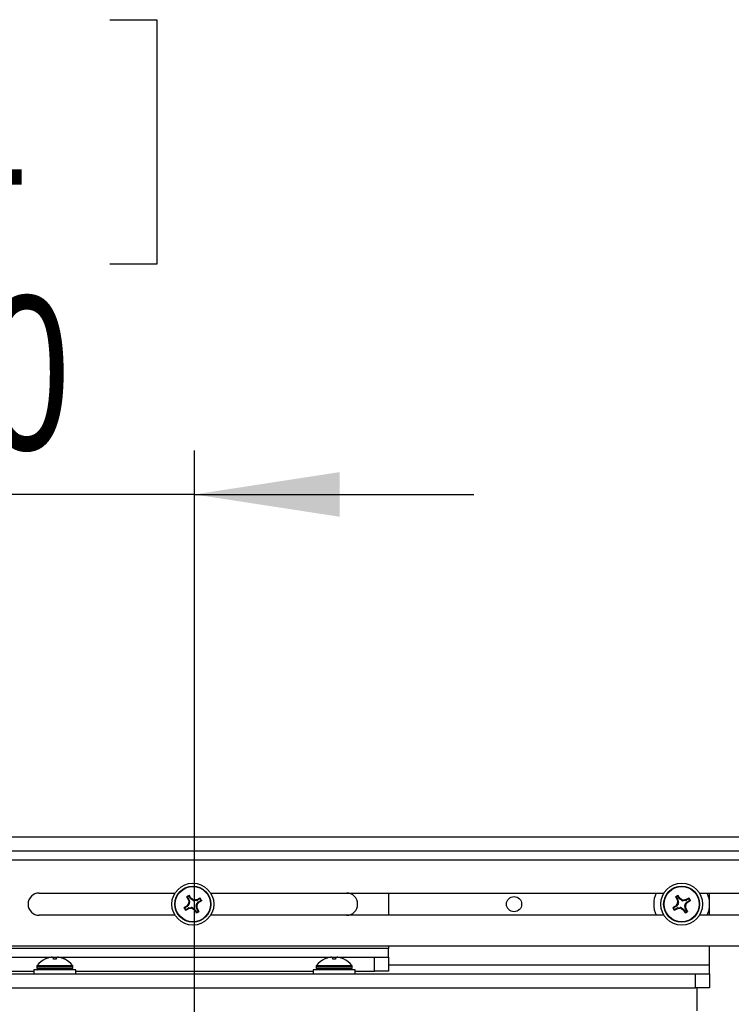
# Model space of a CAD drawing. Header units: inches. Extents: x 0.3 to 33.8, y 0.2 to 21.7.
# Tile 75 of 192: x 12.521 to 13.158, y 12.253 to 13.134. Entities that reach past the tile are written whole.
import ezdxf

# ---------------------------------------------------------------- set-up
doc = ezdxf.new("R2010")
doc.units = ezdxf.units.IN
doc.header["$MEASUREMENT"] = 0
doc.layers.add('BORDERS', color=7, linetype='Continuous')
doc.styles.add('SLDTEXTSTYLE0', font='TXT', dxfattribs={"width": 0.75})
doc.dimstyles.new('SLDDIMSTYLE0', dxfattribs={"dimtxt": 0.137795, "dimasz": 0.13, "dimexe": 0, "dimexo": 0.0625, "dimgap": 0.034449, "dimtad": 1, "dimdec": 3, "dimlfac": 10, "dimrnd": 1e-09, "dimzin": 4, "dimdsep": 46, "dimtxsty": 'SLDTEXTSTYLE0', "dimsah": 1, "dimcen": 0.09, "dimadec": 0, "dimazin": 1, "dimtfac": 1, "dimtdec": 3, "dimtofl": 0, "dimtmove": 0, "dimatfit": 3, "dimfxl": 0, "dimfrac": 2, "dimtolj": 1, "dimtzin": 12, "dimarcsym": 0})
doc.dimstyles.new('SLDDIMSTYLE1', dxfattribs={"dimtxt": 0.137795, "dimasz": 0.13, "dimexe": 0, "dimexo": 0.0625, "dimgap": 0.034449, "dimtad": 1, "dimdec": 3, "dimlfac": 10, "dimrnd": 1e-09, "dimzin": 12, "dimdsep": 46, "dimtxsty": 'SLDTEXTSTYLE0', "dimsah": 1, "dimcen": 0.09, "dimadec": 0, "dimazin": 3, "dimtfac": 1, "dimtdec": 3, "dimtmove": 0, "dimatfit": 0, "dimfxl": 0, "dimfrac": 2, "dimtolj": 1, "dimtzin": 12, "dimarcsym": 0})
doc.dimstyles.new('SLDDIMSTYLE3', dxfattribs={"dimtxt": 0.137795, "dimasz": 0.13, "dimexe": 0, "dimexo": 0.0625, "dimgap": 0.034449, "dimtad": 1, "dimdec": 3, "dimlfac": 10, "dimrnd": 1e-09, "dimzin": 4, "dimdsep": 46, "dimtxsty": 'SLDTEXTSTYLE0', "dimsah": 1, "dimcen": 0.09, "dimadec": 0, "dimazin": 1, "dimtfac": 1, "dimtdec": 3, "dimtmove": 0, "dimatfit": 0, "dimfxl": 0, "dimfrac": 2, "dimtolj": 1, "dimtzin": 12, "dimarcsym": 0})

# ---------------------------------------------------------------- blocks, each defined once
blk = doc.blocks.new('_D')
at = {"layer": 'BORDERS'}
for p, q in [((13.35243, 12.40217), (13.91908, 12.40217)), ((13.87971, 12.40217), (13.87971, 10.50717)), ((13.45479, 11.73083), (13.45479, 11.77281)), ((13.45479, 11.77281), (13.67354, 11.77281)), ((13.67354, 11.77281), (13.67354, 11.73083)), ((13.45479, 11.42538), (13.45479, 11.3834)), ((13.67354, 11.3834), (13.67354, 11.42538)), ((13.45479, 11.3834), (13.67354, 11.3834)), ((12.87743, 10.50717), (13.91908, 10.50717))]:
    blk.add_line(p, q, dxfattribs=at)
for points in [[(13.87971, 12.40217), (13.85971, 12.27217), (13.89971, 12.27217)], [(13.87971, 10.50717), (13.89971, 10.63717), (13.85971, 10.63717)]]:
    blk.add_solid(points, dxfattribs=at)
at = {"layer": 'BORDERS', "char_height": 0.137795, "attachment_point": 1, "rotation": 90, "style": 'SLDTEXTSTYLE0'}
for s, insert in [('18.950', (13.70208, 11.29811)), ('481', (13.49591, 11.42538))]:
    blk.add_mtext(s, dxfattribs=dict(at, insert=insert))
blk = doc.blocks.new('_D_1')
at = {"layer": 'BORDERS'}
for p, q in [((11.40137, 12.40217), (11.40137, 12.65217)), ((12.47369, 12.40217), (11.362, 12.40217)), ((11.40137, 11.80467), (11.40137, 12.40217)), ((10.97645, 12.29711), (10.97645, 12.33909)), ((10.97645, 12.33909), (11.1952, 12.33909)), ((11.1952, 12.33909), (11.1952, 12.29711)), ((10.97645, 11.99166), (10.97645, 11.94968)), ((11.1952, 11.94968), (11.1952, 11.99166)), ((10.97645, 11.94968), (11.1952, 11.94968)), ((12.63768, 11.80467), (11.362, 11.80467)), ((11.40137, 11.80467), (11.40137, 11.55467))]:
    blk.add_line(p, q, dxfattribs=at)
for points in [[(11.40137, 12.40217), (11.42137, 12.53217), (11.38137, 12.53217)], [(11.40137, 11.80467), (11.38137, 11.67467), (11.42137, 11.67467)]]:
    blk.add_solid(points, dxfattribs=at)
at = {"layer": 'BORDERS', "char_height": 0.137795, "attachment_point": 1, "rotation": 90, "style": 'SLDTEXTSTYLE0'}
for s, insert in [('5.975', (11.22374, 11.9153)), ('152', (11.01757, 11.99166))]:
    blk.add_mtext(s, dxfattribs=dict(at, insert=insert))
blk = doc.blocks.new('_D_3')
at = {"layer": 'BORDERS'}
for p, q in [((12.29586, 13.13381), (12.25388, 13.13381)), ((12.25388, 13.13381), (12.25388, 12.91506)), ((12.60131, 13.13381), (12.64329, 13.13381)), ((12.64329, 13.13381), (12.64329, 12.91506)), ((12.25388, 12.91506), (12.29586, 12.91506)), ((12.64329, 12.91506), (12.60131, 12.91506)), ((12.22705, 12.21279), (12.22705, 12.74826)), ((12.67705, 11.84404), (12.67705, 12.74826)), ((12.22705, 12.70889), (11.97705, 12.70889)), ((12.67705, 12.70889), (12.22705, 12.70889)), ((12.67705, 12.70889), (12.92705, 12.70889))]:
    blk.add_line(p, q, dxfattribs=at)
for points in [[(12.22705, 12.70889), (12.09705, 12.72889), (12.09705, 12.68889)], [(12.67705, 12.70889), (12.80705, 12.68889), (12.80705, 12.72889)]]:
    blk.add_solid(points, dxfattribs=at)
at = {"layer": 'BORDERS', "char_height": 0.137795, "attachment_point": 1, "style": 'SLDTEXTSTYLE0'}
for s, insert in [('114', (12.29586, 13.09269)), ('4.500', (12.2195, 12.88652))]:
    blk.add_mtext(s, dxfattribs=dict(at, insert=insert))

msp = doc.modelspace()

# ---------------------------------------------------------------- linework, layer by layer
at = {"color": 7, "linetype": 'Continuous', "lineweight": 25}
for p, q in [((13.31306, 12.40217), (12.51306, 12.40217)), ((13.31306, 12.38967), (12.51306, 12.38967)), ((12.50056, 12.3818), (13.32556, 12.3818)), ((12.53806, 12.35212), (12.65967, 12.35212)), ((12.67088, 12.34842), (12.67208, 12.34642)), ((12.67345, 12.34725), (12.67225, 12.34924)), ((12.67345, 12.34725), (12.67389, 12.34765)), ((12.67431, 12.34721), (12.67385, 12.3468)), ((12.67575, 12.34539), (12.67385, 12.3468)), ((12.67389, 12.34765), (12.67431, 12.34721)), ((12.6818, 12.34684), (12.67981, 12.34565)), ((12.69145, 12.35212), (13.09717, 12.35212)), ((12.85056, 12.35212), (12.85056, 12.33222)), ((13.10838, 12.34842), (13.10958, 12.34642)), ((13.11095, 12.34725), (13.10975, 12.34924)), ((13.11095, 12.34725), (13.11139, 12.34765)), ((13.11181, 12.34721), (13.11135, 12.3468)), ((13.11325, 12.34539), (13.11135, 12.3468)), ((13.11139, 12.34765), (13.11181, 12.34721)), ((13.1193, 12.34684), (13.11731, 12.34565)), ((13.12895, 12.35212), (13.33806, 12.35212)), ((13.13806, 12.33222), (13.13806, 12.35212)), ((12.67048, 12.34006), (12.66849, 12.33887)), ((12.66931, 12.3375), (12.6713, 12.33869)), ((12.67008, 12.34051), (12.67052, 12.34093)), ((12.67048, 12.34006), (12.67008, 12.34051)), ((12.67052, 12.34093), (12.67093, 12.34047)), ((12.67234, 12.34236), (12.67093, 12.34047)), ((12.67151, 12.33812), (12.6713, 12.33869)), ((12.67151, 12.34622), (12.67208, 12.34642)), ((12.6717, 12.34564), (12.67151, 12.34622)), ((12.67208, 12.33831), (12.67151, 12.33812)), ((12.67234, 12.34236), (12.67167, 12.34253)), ((12.67228, 12.34585), (12.6717, 12.34564)), ((12.67187, 12.33889), (12.67421, 12.33924)), ((12.67187, 12.33889), (12.67208, 12.33831)), ((12.67196, 12.34369), (12.67263, 12.34352)), ((12.67228, 12.34585), (12.67263, 12.34352)), ((12.67404, 12.33857), (12.67421, 12.33924)), ((12.67537, 12.33895), (12.6752, 12.33828)), ((12.67537, 12.33895), (12.67726, 12.33754)), ((12.67575, 12.34539), (12.67592, 12.34606)), ((12.67707, 12.34577), (12.67691, 12.3451)), ((12.67924, 12.34545), (12.67691, 12.3451)), ((12.67916, 12.34065), (12.67849, 12.34082)), ((12.67883, 12.33849), (12.67849, 12.34082)), ((12.67878, 12.34198), (12.68018, 12.34387)), ((12.67878, 12.34198), (12.67945, 12.34181)), ((12.67883, 12.33849), (12.67942, 12.3387)), ((12.67903, 12.34603), (12.67961, 12.34622)), ((12.67924, 12.34545), (12.67903, 12.34603)), ((12.67961, 12.33812), (12.67904, 12.33792)), ((12.67942, 12.3387), (12.67961, 12.33812)), ((12.67961, 12.34622), (12.67981, 12.34565)), ((12.6806, 12.34341), (12.68018, 12.34387)), ((12.68104, 12.34383), (12.6806, 12.34341)), ((12.68063, 12.34428), (12.68262, 12.34547)), ((12.68063, 12.34428), (12.68104, 12.34383)), ((13.10798, 12.34006), (13.10599, 12.33887)), ((13.10681, 12.3375), (13.1088, 12.33869)), ((13.10758, 12.34051), (13.10802, 12.34093)), ((13.10798, 12.34006), (13.10758, 12.34051)), ((13.10802, 12.34093), (13.10843, 12.34047)), ((13.10984, 12.34236), (13.10843, 12.34047)), ((13.10901, 12.33812), (13.1088, 12.33869)), ((13.10901, 12.34622), (13.10958, 12.34642)), ((13.1092, 12.34564), (13.10901, 12.34622)), ((13.10958, 12.33831), (13.10901, 12.33812)), ((13.10984, 12.34236), (13.10917, 12.34253)), ((13.10978, 12.34585), (13.1092, 12.34564)), ((13.10937, 12.33889), (13.11171, 12.33924)), ((13.10937, 12.33889), (13.10958, 12.33831)), ((13.10946, 12.34369), (13.11013, 12.34352)), ((13.10978, 12.34585), (13.11013, 12.34352)), ((13.11154, 12.33857), (13.11171, 12.33924)), ((13.11287, 12.33895), (13.1127, 12.33828)), ((13.11287, 12.33895), (13.11476, 12.33754)), ((13.11325, 12.34539), (13.11342, 12.34606)), ((13.11457, 12.34577), (13.11441, 12.3451)), ((13.11674, 12.34545), (13.11441, 12.3451)), ((13.11666, 12.34065), (13.11599, 12.34082)), ((13.11633, 12.33849), (13.11599, 12.34082)), ((13.11628, 12.34198), (13.11768, 12.34387)), ((13.11628, 12.34198), (13.11695, 12.34181)), ((13.11633, 12.33849), (13.11692, 12.3387)), ((13.11653, 12.34603), (13.11711, 12.34622)), ((13.11674, 12.34545), (13.11653, 12.34603)), ((13.11711, 12.33812), (13.11654, 12.33792)), ((13.11692, 12.3387), (13.11711, 12.33812)), ((13.11711, 12.34622), (13.11731, 12.34565)), ((13.1181, 12.34341), (13.11768, 12.34387)), ((13.11854, 12.34383), (13.1181, 12.34341)), ((13.11813, 12.34428), (13.12012, 12.34547)), ((13.11813, 12.34428), (13.11854, 12.34383)), ((12.65967, 12.33222), (12.53806, 12.33222)), ((12.6768, 12.33713), (12.67726, 12.33754)), ((12.67722, 12.33669), (12.6768, 12.33713)), ((12.67767, 12.33709), (12.67722, 12.33669)), ((12.67767, 12.33709), (12.67886, 12.3351)), ((12.68023, 12.33592), (12.67904, 12.33792)), ((13.09717, 12.33222), (12.69145, 12.33222)), ((13.1143, 12.33713), (13.11476, 12.33754)), ((13.11472, 12.33669), (13.1143, 12.33713)), ((13.11517, 12.33709), (13.11472, 12.33669)), ((13.11517, 12.33709), (13.11636, 12.3351)), ((13.11773, 12.33592), (13.11654, 12.33792)), ((13.33806, 12.33222), (13.12895, 12.33222)), ((13.38018, 12.30467), (12.51306, 12.30467)), ((12.85056, 12.30467), (12.85056, 12.30254)), ((13.13806, 12.28754), (13.13806, 12.30467)), ((12.85056, 12.30254), (12.02556, 12.30254)), ((12.03806, 12.29467), (12.54913, 12.29467)), ((12.54709, 12.29429), (12.54649, 12.29414)), ((12.54961, 12.29467), (12.55452, 12.29467)), ((12.55066, 12.29414), (12.55053, 12.29429)), ((12.55076, 12.29317), (12.55066, 12.29414)), ((12.55344, 12.29414), (12.55334, 12.29317)), ((12.55357, 12.29429), (12.55344, 12.29414)), ((12.55499, 12.29467), (12.79913, 12.29467)), ((12.55761, 12.29414), (12.55701, 12.29429)), ((12.79709, 12.29429), (12.79649, 12.29414)), ((12.79961, 12.29467), (12.80452, 12.29467)), ((12.80066, 12.29414), (12.80053, 12.29429)), ((12.80076, 12.29317), (12.80066, 12.29414)), ((12.80344, 12.29414), (12.80334, 12.29317)), ((12.80357, 12.29429), (12.80344, 12.29414)), ((12.80499, 12.29467), (12.83806, 12.29467)), ((12.80761, 12.29414), (12.80701, 12.29429)), ((12.83806, 12.28217), (12.83806, 12.29467)), ((12.83806, 12.29467), (12.85056, 12.29467)), ((12.85056, 12.29467), (12.85056, 12.30254)), ((12.85056, 12.29467), (12.85056, 12.28217)), ((12.53595, 12.28634), (12.53595, 12.28491)), ((12.53595, 12.28634), (12.56815, 12.28634)), ((12.5363, 12.28734), (12.5678, 12.28734)), ((12.54362, 12.29308), (12.54355, 12.29308)), ((12.55313, 12.29308), (12.55097, 12.29308)), ((12.56055, 12.29308), (12.56048, 12.29308)), ((12.56815, 12.28491), (12.56815, 12.28634)), ((12.78595, 12.28634), (12.78595, 12.28491)), ((12.78595, 12.28634), (12.81815, 12.28634)), ((12.7863, 12.28734), (12.8178, 12.28734)), ((12.79362, 12.29308), (12.79355, 12.29308)), ((12.80313, 12.29308), (12.80097, 12.29308)), ((12.81055, 12.29308), (12.81048, 12.29308)), ((12.81815, 12.28491), (12.81815, 12.28634)), ((13.13806, 12.28754), (12.85056, 12.28754)), ((13.13806, 12.27967), (13.13806, 12.28754)), ((12.03806, 12.28217), (12.5333, 12.28217)), ((12.22556, 12.27967), (13.12556, 12.27967)), ((12.5333, 12.28347), (12.5333, 12.27967)), ((12.5708, 12.28347), (12.5333, 12.28347)), ((12.53595, 12.28491), (12.56815, 12.28491)), ((12.53597, 12.2848), (12.53638, 12.28368)), ((12.53597, 12.2848), (12.56813, 12.2848)), ((12.53638, 12.28368), (12.56772, 12.28368)), ((12.56772, 12.28368), (12.56813, 12.2848)), ((12.5708, 12.27967), (12.5708, 12.28347)), ((12.5708, 12.28217), (12.7833, 12.28217)), ((12.7833, 12.28347), (12.7833, 12.27967)), ((12.8208, 12.28347), (12.7833, 12.28347)), ((12.78595, 12.28491), (12.81815, 12.28491)), ((12.78597, 12.2848), (12.78638, 12.28368)), ((12.78597, 12.2848), (12.81813, 12.2848)), ((12.78638, 12.28368), (12.81772, 12.28368)), ((12.81772, 12.28368), (12.81813, 12.2848)), ((12.8208, 12.27967), (12.8208, 12.28347)), ((12.8208, 12.28217), (12.83806, 12.28217)), ((12.85056, 12.28217), (12.83806, 12.28217)), ((13.12556, 12.26717), (13.12556, 12.27967)), ((13.12556, 12.27967), (13.13806, 12.27967)), ((13.13806, 12.27967), (13.13806, 12.26717)), ((12.22556, 12.26717), (13.12556, 12.26717)), ((13.13806, 12.26717), (13.12556, 12.26717)), ((13.12705, 12.2468), (13.12705, 12.26717))]:
    msp.add_line(p, q, dxfattribs=at)
for centre, radius in [((12.67556, 12.34217), 0.01875), ((12.67556, 12.34217), 0.0161), ((12.67556, 12.34217), 0.01575), ((13.11306, 12.34217), 0.01875), ((13.11306, 12.34217), 0.0161), ((13.11306, 12.34217), 0.01575), ((12.96306, 12.34217), 0.0068)]:
    msp.add_circle(centre, radius, dxfattribs=at)
for centre, radius, start, end in [((12.53806, 12.34217), 0.00995, 90, 270), ((12.81041, 12.42391), 0.15915, 208.26584, 209.21968), ((12.67556, 12.34217), 0.0085, 113.65757, 128.20852), ((12.67556, 12.34217), 0.00801, 116.77149, 125.09461), ((12.53989, 12.2618), 0.15915, 32.64642, 33.60025), ((12.56717, 12.19616), 0.18519, 54.04002, 54.65106), ((12.7573, 12.20732), 0.15915, 118.26584, 119.21968), ((12.67556, 12.34217), 0.00801, 26.77149, 35.09461), ((12.67556, 12.34217), 0.0085, 23.65757, 38.20852), ((12.81306, 12.34217), 0.00995, 270, 90), ((13.11306, 12.34217), 0.025, 156.54679, 203.45321), ((13.24791, 12.42391), 0.15915, 208.26584, 209.21968), ((13.11306, 12.34217), 0.0085, 113.65757, 128.20852), ((13.11306, 12.34217), 0.00801, 116.77149, 125.09461), ((12.97739, 12.2618), 0.15915, 32.64642, 33.60025), ((13.00467, 12.19616), 0.18519, 54.04002, 54.65106), ((13.1948, 12.20732), 0.15915, 118.26584, 119.21968), ((13.11306, 12.34217), 0.00801, 26.77149, 35.09461), ((13.11306, 12.34217), 0.0085, 23.65757, 38.20852), ((13.11306, 12.34217), 0.025, 336.54679, 23.45321), ((12.67556, 12.34217), 0.0085, 203.65757, 218.20852), ((12.75593, 12.2065), 0.15915, 122.64642, 123.60025), ((12.67556, 12.34217), 0.00801, 206.77149, 215.09461), ((12.59382, 12.47702), 0.15915, 298.26584, 299.21968), ((12.82157, 12.23378), 0.18519, 144.04002, 144.65106), ((12.85542, 12.3689), 0.18519, 187.21504, 187.82608), ((12.64882, 12.52204), 0.18519, 277.21504, 277.82608), ((12.78395, 12.48818), 0.18519, 234.04002, 234.65106), ((12.70229, 12.1623), 0.18519, 97.21504, 97.82608), ((12.49569, 12.31544), 0.18519, 7.21504, 7.82608), ((12.52955, 12.45056), 0.18519, 324.04002, 324.65106), ((12.54071, 12.26043), 0.15915, 28.26584, 29.21968), ((12.59519, 12.47784), 0.15915, 302.64642, 303.60025), ((13.11306, 12.34217), 0.0085, 203.65757, 218.20852), ((13.19343, 12.2065), 0.15915, 122.64642, 123.60025), ((13.11306, 12.34217), 0.00801, 206.77149, 215.09461), ((13.03132, 12.47702), 0.15915, 298.26584, 299.21968), ((13.25907, 12.23378), 0.18519, 144.04002, 144.65106), ((13.29292, 12.3689), 0.18519, 187.21504, 187.82608), ((13.08632, 12.52204), 0.18519, 277.21504, 277.82608), ((13.22145, 12.48818), 0.18519, 234.04002, 234.65106), ((13.13979, 12.1623), 0.18519, 97.21504, 97.82608), ((12.93319, 12.31544), 0.18519, 7.21504, 7.82608), ((12.96705, 12.45056), 0.18519, 324.04002, 324.65106), ((12.97821, 12.26043), 0.15915, 28.26584, 29.21968), ((13.03269, 12.47784), 0.15915, 302.64642, 303.60025), ((12.81123, 12.42254), 0.15915, 212.64642, 213.60025), ((12.67556, 12.34217), 0.0085, 293.65757, 308.20852), ((12.67556, 12.34217), 0.00801, 296.77149, 305.09461), ((13.24873, 12.42254), 0.15915, 212.64642, 213.60025), ((13.11306, 12.34217), 0.0085, 293.65757, 308.20852), ((13.11306, 12.34217), 0.00801, 296.77149, 305.09461), ((12.55204, 12.27477), 0.02014, 105.98604, 114.00582), ((12.55075, 12.27772), 0.01697, 96.27245, 102.47899), ((12.54874, 12.29079), 0.00392, 62.98189, 75.27174), ((12.55536, 12.29079), 0.00392, 104.72826, 117.01811), ((12.55335, 12.27772), 0.01697, 77.52101, 83.72755), ((12.55206, 12.27477), 0.02014, 65.99418, 74.01396), ((12.80204, 12.27477), 0.02014, 105.98604, 114.00582), ((12.80075, 12.27772), 0.01697, 96.27245, 102.47899), ((12.79874, 12.29079), 0.00392, 62.98189, 75.27174), ((12.80536, 12.29079), 0.00392, 104.72826, 117.01811), ((12.80335, 12.27772), 0.01697, 77.52101, 83.72755), ((12.80206, 12.27477), 0.02014, 65.99418, 74.01396), ((12.53756, 12.28634), 0.00161, 141.66575, 180), ((12.55205, 12.27489), 0.02008, 115.02693, 141.66575), ((12.55205, 12.27489), 0.02008, 38.33425, 64.97307), ((12.56654, 12.28634), 0.00161, 0, 38.33425), ((12.78756, 12.28634), 0.00161, 141.66575, 180), ((12.80205, 12.27489), 0.02008, 115.02693, 141.66575), ((12.80205, 12.27489), 0.02008, 38.33425, 64.97307), ((12.81654, 12.28634), 0.00161, 0, 38.33425), ((12.53627, 12.28491), 0.000322, 180, 200), ((12.53668, 12.28379), 0.000322, 200, 270), ((12.56742, 12.28379), 0.000322, 270, 340), ((12.56783, 12.28491), 0.000322, 340, 0), ((12.78627, 12.28491), 0.000322, 180, 200), ((12.78668, 12.28379), 0.000322, 200, 270), ((12.81742, 12.28379), 0.000322, 270, 340), ((12.81783, 12.28491), 0.000322, 340, 0)]:
    msp.add_arc(centre, radius, start, end, dxfattribs=at)
for centre, major_axis, ratio, start_param, end_param in [((12.67479, 12.34806), (0.00117, 0.00106), 0.994307, 2.946333, 3.336853), ((13.11229, 12.34806), (0.00117, 0.00106), 0.994307, 2.946333, 3.336853), ((12.66967, 12.34141), (-0.00106, 0.00117), 0.994307, 2.946333, 3.336853), ((12.67211, 12.33734), (0.00053, -0.00148), 0.994307, 2.946333, 3.336853), ((12.67073, 12.34562), (-0.00148, -0.00053), 0.994307, 2.946333, 3.336853), ((12.67107, 12.34329), (-0.00153, 0.00038), 0.993591, 2.751162, 3.532024), ((12.67443, 12.33768), (-0.00038, -0.00153), 0.993591, 2.751162, 3.532024), ((12.67668, 12.34666), (0.00038, 0.00153), 0.993591, 2.751162, 3.532024), ((12.68004, 12.34105), (0.00153, -0.00038), 0.993591, 2.751162, 3.532024), ((12.68039, 12.33872), (0.00148, 0.00053), 0.994307, 2.946333, 3.336853), ((12.67901, 12.347), (-0.00053, 0.00148), 0.994307, 2.946333, 3.336853), ((12.68144, 12.34293), (0.00106, -0.00117), 0.994307, 2.946333, 3.336853), ((13.10717, 12.34141), (-0.00106, 0.00117), 0.994307, 2.946333, 3.336853), ((13.10961, 12.33734), (0.00053, -0.00148), 0.994307, 2.946333, 3.336853), ((13.10823, 12.34562), (-0.00148, -0.00053), 0.994307, 2.946333, 3.336853), ((13.10857, 12.34329), (-0.00153, 0.00038), 0.993591, 2.751162, 3.532024), ((13.11193, 12.33768), (-0.00038, -0.00153), 0.993591, 2.751162, 3.532024), ((13.11418, 12.34666), (0.00038, 0.00153), 0.993591, 2.751162, 3.532024), ((13.11754, 12.34105), (0.00153, -0.00038), 0.993591, 2.751162, 3.532024), ((13.11789, 12.33872), (0.00148, 0.00053), 0.994307, 2.946333, 3.336853), ((13.11651, 12.347), (-0.00053, 0.00148), 0.994307, 2.946333, 3.336853), ((13.11894, 12.34293), (0.00106, -0.00117), 0.994307, 2.946333, 3.336853), ((12.67632, 12.33628), (-0.00117, -0.00106), 0.994307, 2.946333, 3.336853), ((13.11382, 12.33628), (-0.00117, -0.00106), 0.994307, 2.946333, 3.336853)]:
    msp.add_ellipse(centre, major_axis=major_axis, ratio=ratio, start_param=start_param, end_param=end_param, dxfattribs=at)
for points, knots in [([(12.67023, 12.34854), (12.67022, 12.34857), (12.6702, 12.34862), (12.67021, 12.3487), (12.67024, 12.34879), (12.67028, 12.34883), (12.6703, 12.34885)], [0, 0, 0, 0, 0.252692, 0.505517, 0.753442, 1, 1, 1, 1]), ([(12.67088, 12.34842), (12.67078, 12.34844), (12.67056, 12.34848), (12.67034, 12.34852), (12.67023, 12.34854)], [0, 0, 0, 0, 0.49465, 1, 1, 1, 1]), ([(12.6703, 12.34885), (12.67041, 12.34883), (12.67062, 12.34879), (12.67084, 12.34875), (12.67095, 12.34873)], [0, 0, 0, 0, 0.495845, 1, 1, 1, 1]), ([(12.67095, 12.34873), (12.67093, 12.34871), (12.67089, 12.34868), (12.67086, 12.3486), (12.67085, 12.34852), (12.67086, 12.34846), (12.67088, 12.34843), (12.67088, 12.34842)], [0, 0, 0, 0, 0.22555, 0.451153, 0.675582, 0.89964, 1, 1, 1, 1]), ([(12.67195, 12.34933), (12.67198, 12.34943), (12.67205, 12.34964), (12.67211, 12.34985), (12.67215, 12.34995)], [0, 0, 0, 0, 0.504152, 1, 1, 1, 1]), ([(12.67225, 12.34924), (12.67224, 12.34926), (12.67221, 12.3493), (12.67214, 12.34934), (12.67206, 12.34935), (12.67199, 12.34935), (12.67196, 12.34933), (12.67195, 12.34933)], [0, 0, 0, 0, 0.22555, 0.451153, 0.675581, 0.89964, 1, 1, 1, 1]), ([(12.67215, 12.34995), (12.67217, 12.34996), (12.67222, 12.34998), (12.6723, 12.34997), (12.67238, 12.34994), (12.67242, 12.3499), (12.67244, 12.34988), (12.67245, 12.34987)], [0, 0, 0, 0, 0.22437, 0.448414, 0.680903, 0.925575, 1, 1, 1, 1]), ([(12.67245, 12.34987), (12.67241, 12.34976), (12.67235, 12.34956), (12.67228, 12.34934), (12.67225, 12.34924)], [0, 0, 0, 0, 0.505353, 1, 1, 1, 1]), ([(12.6818, 12.34684), (12.68183, 12.34695), (12.68187, 12.34717), (12.68191, 12.34738), (12.68193, 12.34749)], [0, 0, 0, 0, 0.494647, 1, 1, 1, 1]), ([(12.68211, 12.34678), (12.6821, 12.3468), (12.68206, 12.34684), (12.68199, 12.34687), (12.68191, 12.34688), (12.68185, 12.34687), (12.68181, 12.34685), (12.6818, 12.34684)], [0, 0, 0, 0, 0.2255497, 0.4511533, 0.6755815, 0.8996403, 1, 1, 1, 1]), ([(12.68193, 12.34749), (12.68196, 12.3475), (12.68201, 12.34752), (12.68209, 12.34752), (12.68217, 12.34749), (12.68221, 12.34745), (12.68223, 12.34742)], [0, 0, 0, 0, 0.252692, 0.505517, 0.753442, 1, 1, 1, 1]), ([(12.68223, 12.34742), (12.68222, 12.34732), (12.68218, 12.3471), (12.68214, 12.34689), (12.68211, 12.34678)], [0, 0, 0, 0, 0.495848, 1, 1, 1, 1]), ([(13.10773, 12.34854), (13.10772, 12.34857), (13.1077, 12.34862), (13.10771, 12.3487), (13.10774, 12.34879), (13.10778, 12.34883), (13.1078, 12.34885)], [0, 0, 0, 0, 0.252692, 0.505517, 0.753442, 1, 1, 1, 1]), ([(13.10838, 12.34842), (13.10828, 12.34844), (13.10806, 12.34848), (13.10784, 12.34852), (13.10773, 12.34854)], [0, 0, 0, 0, 0.49465, 1, 1, 1, 1]), ([(13.1078, 12.34885), (13.10791, 12.34883), (13.10812, 12.34879), (13.10834, 12.34875), (13.10845, 12.34873)], [0, 0, 0, 0, 0.495845, 1, 1, 1, 1]), ([(13.10845, 12.34873), (13.10843, 12.34871), (13.10839, 12.34868), (13.10836, 12.3486), (13.10835, 12.34852), (13.10836, 12.34846), (13.10838, 12.34843), (13.10838, 12.34842)], [0, 0, 0, 0, 0.2255497, 0.4511533, 0.6755815, 0.8996403, 1, 1, 1, 1]), ([(13.10945, 12.34933), (13.10948, 12.34943), (13.10955, 12.34964), (13.10961, 12.34985), (13.10965, 12.34995)], [0, 0, 0, 0, 0.5041524, 1, 1, 1, 1]), ([(13.10975, 12.34924), (13.10974, 12.34926), (13.10971, 12.3493), (13.10964, 12.34934), (13.10956, 12.34935), (13.10949, 12.34935), (13.10946, 12.34933), (13.10945, 12.34933)], [0, 0, 0, 0, 0.2255496, 0.4511532, 0.6755812, 0.89964, 1, 1, 1, 1]), ([(13.10965, 12.34995), (13.10967, 12.34996), (13.10972, 12.34998), (13.1098, 12.34997), (13.10988, 12.34994), (13.10992, 12.3499), (13.10994, 12.34988), (13.10995, 12.34987)], [0, 0, 0, 0, 0.22437, 0.448414, 0.680903, 0.925575, 1, 1, 1, 1]), ([(13.10995, 12.34987), (13.10991, 12.34976), (13.10985, 12.34956), (13.10978, 12.34934), (13.10975, 12.34924)], [0, 0, 0, 0, 0.505353, 1, 1, 1, 1]), ([(13.1193, 12.34684), (13.11933, 12.34695), (13.11937, 12.34717), (13.11941, 12.34738), (13.11943, 12.34749)], [0, 0, 0, 0, 0.494647, 1, 1, 1, 1]), ([(13.11961, 12.34678), (13.1196, 12.3468), (13.11956, 12.34684), (13.11949, 12.34687), (13.11941, 12.34688), (13.11935, 12.34687), (13.11931, 12.34685), (13.1193, 12.34684)], [0, 0, 0, 0, 0.2255497, 0.4511533, 0.6755815, 0.8996403, 1, 1, 1, 1]), ([(13.11943, 12.34749), (13.11946, 12.3475), (13.11951, 12.34752), (13.11959, 12.34752), (13.11967, 12.34749), (13.11971, 12.34745), (13.11973, 12.34742)], [0, 0, 0, 0, 0.252692, 0.505517, 0.753442, 1, 1, 1, 1]), ([(13.11973, 12.34742), (13.11972, 12.34732), (13.11968, 12.3471), (13.11964, 12.34689), (13.11961, 12.34678)], [0, 0, 0, 0, 0.495848, 1, 1, 1, 1]), ([(12.66778, 12.33876), (12.66777, 12.33879), (12.66775, 12.33884), (12.66776, 12.33891), (12.66779, 12.33899), (12.66782, 12.33903), (12.66785, 12.33905), (12.66786, 12.33906)], [0, 0, 0, 0, 0.22437, 0.448414, 0.680903, 0.925575, 1, 1, 1, 1]), ([(12.6684, 12.33856), (12.6683, 12.33859), (12.66808, 12.33866), (12.66788, 12.33873), (12.66778, 12.33876)], [0, 0, 0, 0, 0.504152, 1, 1, 1, 1]), ([(12.66786, 12.33906), (12.66796, 12.33903), (12.66817, 12.33896), (12.66839, 12.3389), (12.66849, 12.33887)], [0, 0, 0, 0, 0.505353, 1, 1, 1, 1]), ([(12.66849, 12.33887), (12.66847, 12.33885), (12.66843, 12.33882), (12.66839, 12.33875), (12.66837, 12.33867), (12.66838, 12.33861), (12.6684, 12.33857), (12.6684, 12.33856)], [0, 0, 0, 0, 0.22555, 0.451153, 0.675581, 0.89964, 1, 1, 1, 1]), ([(12.67167, 12.34253), (12.67176, 12.34268), (12.67193, 12.34298), (12.67199, 12.3434), (12.67196, 12.34363), (12.67196, 12.34369)], [0, 0, 0, 0, 0.427159, 0.854349, 1, 1, 1, 1]), ([(12.6752, 12.33828), (12.67505, 12.33837), (12.67475, 12.33854), (12.67433, 12.3386), (12.6741, 12.33857), (12.67404, 12.33857)], [0, 0, 0, 0, 0.427159, 0.854349, 1, 1, 1, 1]), ([(12.67592, 12.34606), (12.67607, 12.34597), (12.67637, 12.3458), (12.67679, 12.34574), (12.67702, 12.34577), (12.67707, 12.34577)], [0, 0, 0, 0, 0.427159, 0.854349, 1, 1, 1, 1]), ([(12.67945, 12.34181), (12.67936, 12.34166), (12.67918, 12.34136), (12.67913, 12.34094), (12.67915, 12.34071), (12.67916, 12.34065)], [0, 0, 0, 0, 0.427159, 0.854349, 1, 1, 1, 1]), ([(12.68262, 12.34547), (12.68265, 12.34549), (12.68269, 12.34552), (12.68273, 12.34559), (12.68274, 12.34567), (12.68273, 12.34573), (12.68272, 12.34577), (12.68271, 12.34578)], [0, 0, 0, 0, 0.2255496, 0.4511532, 0.6755812, 0.89964, 1, 1, 1, 1]), ([(12.68326, 12.34528), (12.68315, 12.34531), (12.68294, 12.34538), (12.68273, 12.34544), (12.68262, 12.34547)], [0, 0, 0, 0, 0.505353, 1, 1, 1, 1]), ([(12.68271, 12.34578), (12.68282, 12.34575), (12.68303, 12.34568), (12.68324, 12.34561), (12.68334, 12.34558)], [0, 0, 0, 0, 0.504152, 1, 1, 1, 1]), ([(12.68334, 12.34558), (12.68335, 12.34555), (12.68336, 12.3455), (12.68336, 12.34543), (12.68333, 12.34535), (12.68329, 12.34531), (12.68326, 12.34529), (12.68326, 12.34528)], [0, 0, 0, 0, 0.2243701, 0.4484144, 0.6809027, 0.9255748, 1, 1, 1, 1]), ([(13.10528, 12.33876), (13.10527, 12.33879), (13.10525, 12.33884), (13.10526, 12.33891), (13.10529, 12.33899), (13.10532, 12.33903), (13.10535, 12.33905), (13.10536, 12.33906)], [0, 0, 0, 0, 0.22437, 0.448414, 0.680903, 0.925575, 1, 1, 1, 1]), ([(13.1059, 12.33856), (13.1058, 12.33859), (13.10558, 12.33866), (13.10538, 12.33873), (13.10528, 12.33876)], [0, 0, 0, 0, 0.504152, 1, 1, 1, 1]), ([(13.10536, 12.33906), (13.10546, 12.33903), (13.10567, 12.33896), (13.10589, 12.3389), (13.10599, 12.33887)], [0, 0, 0, 0, 0.505353, 1, 1, 1, 1]), ([(13.10599, 12.33887), (13.10597, 12.33885), (13.10593, 12.33882), (13.10589, 12.33875), (13.10587, 12.33867), (13.10588, 12.33861), (13.1059, 12.33857), (13.1059, 12.33856)], [0, 0, 0, 0, 0.22555, 0.451153, 0.675581, 0.89964, 1, 1, 1, 1]), ([(13.10917, 12.34253), (13.10926, 12.34268), (13.10943, 12.34298), (13.10949, 12.3434), (13.10946, 12.34363), (13.10946, 12.34369)], [0, 0, 0, 0, 0.427159, 0.854349, 1, 1, 1, 1]), ([(13.1127, 12.33828), (13.11255, 12.33837), (13.11225, 12.33854), (13.11183, 12.3386), (13.1116, 12.33857), (13.11154, 12.33857)], [0, 0, 0, 0, 0.427159, 0.854349, 1, 1, 1, 1]), ([(13.11342, 12.34606), (13.11357, 12.34597), (13.11387, 12.3458), (13.11429, 12.34574), (13.11452, 12.34577), (13.11457, 12.34577)], [0, 0, 0, 0, 0.427159, 0.854349, 1, 1, 1, 1]), ([(13.11695, 12.34181), (13.11686, 12.34166), (13.11668, 12.34136), (13.11663, 12.34094), (13.11665, 12.34071), (13.11666, 12.34065)], [0, 0, 0, 0, 0.427159, 0.854349, 1, 1, 1, 1]), ([(13.12012, 12.34547), (13.12015, 12.34549), (13.12019, 12.34552), (13.12023, 12.34559), (13.12024, 12.34567), (13.12023, 12.34573), (13.12022, 12.34577), (13.12021, 12.34578)], [0, 0, 0, 0, 0.22555, 0.451153, 0.675581, 0.89964, 1, 1, 1, 1]), ([(13.12076, 12.34528), (13.12065, 12.34531), (13.12044, 12.34538), (13.12023, 12.34544), (13.12012, 12.34547)], [0, 0, 0, 0, 0.505353, 1, 1, 1, 1]), ([(13.12021, 12.34578), (13.12032, 12.34575), (13.12053, 12.34568), (13.12074, 12.34561), (13.12084, 12.34558)], [0, 0, 0, 0, 0.504152, 1, 1, 1, 1]), ([(13.12084, 12.34558), (13.12085, 12.34555), (13.12086, 12.3455), (13.12086, 12.34543), (13.12083, 12.34535), (13.12079, 12.34531), (13.12076, 12.34529), (13.12076, 12.34528)], [0, 0, 0, 0, 0.22437, 0.448414, 0.680903, 0.925575, 1, 1, 1, 1]), ([(12.66888, 12.33692), (12.6689, 12.33702), (12.66894, 12.33724), (12.66898, 12.33745), (12.669, 12.33756)], [0, 0, 0, 0, 0.495845, 1, 1, 1, 1]), ([(12.66918, 12.33685), (12.66916, 12.33684), (12.66911, 12.33682), (12.66902, 12.33682), (12.66894, 12.33685), (12.6689, 12.33689), (12.66888, 12.33692)], [0, 0, 0, 0, 0.252692, 0.505517, 0.753442, 1, 1, 1, 1]), ([(12.669, 12.33756), (12.66902, 12.33754), (12.66905, 12.3375), (12.66913, 12.33747), (12.6692, 12.33746), (12.66927, 12.33747), (12.6693, 12.33749), (12.66931, 12.3375)], [0, 0, 0, 0, 0.22555, 0.451153, 0.675582, 0.89964, 1, 1, 1, 1]), ([(12.66931, 12.3375), (12.66929, 12.33739), (12.66924, 12.33717), (12.6692, 12.33696), (12.66918, 12.33685)], [0, 0, 0, 0, 0.49465, 1, 1, 1, 1]), ([(12.67867, 12.33447), (12.6787, 12.33458), (12.67877, 12.33478), (12.67883, 12.335), (12.67886, 12.3351)], [0, 0, 0, 0, 0.505353, 1, 1, 1, 1]), ([(12.67897, 12.33439), (12.67894, 12.33438), (12.67889, 12.33436), (12.67881, 12.33437), (12.67874, 12.3344), (12.67869, 12.33444), (12.67867, 12.33446), (12.67867, 12.33447)], [0, 0, 0, 0, 0.22437, 0.448414, 0.680903, 0.925575, 1, 1, 1, 1]), ([(12.67886, 12.3351), (12.67888, 12.33508), (12.67891, 12.33504), (12.67898, 12.335), (12.67906, 12.33499), (12.67912, 12.33499), (12.67916, 12.33501), (12.67917, 12.33501)], [0, 0, 0, 0, 0.22555, 0.451153, 0.675581, 0.89964, 1, 1, 1, 1]), ([(12.67917, 12.33501), (12.67913, 12.33491), (12.67907, 12.3347), (12.679, 12.33449), (12.67897, 12.33439)], [0, 0, 0, 0, 0.504152, 1, 1, 1, 1]), ([(12.68017, 12.33561), (12.68019, 12.33563), (12.68023, 12.33566), (12.68026, 12.33574), (12.68027, 12.33582), (12.68025, 12.33588), (12.68024, 12.33591), (12.68023, 12.33592)], [0, 0, 0, 0, 0.22555, 0.451153, 0.675582, 0.89964, 1, 1, 1, 1]), ([(12.68081, 12.33549), (12.68071, 12.33551), (12.68049, 12.33555), (12.68027, 12.33559), (12.68017, 12.33561)], [0, 0, 0, 0, 0.495848, 1, 1, 1, 1]), ([(12.68023, 12.33592), (12.68034, 12.3359), (12.68056, 12.33586), (12.68077, 12.33582), (12.68088, 12.3358)], [0, 0, 0, 0, 0.494647, 1, 1, 1, 1]), ([(12.68088, 12.3358), (12.68089, 12.33577), (12.68091, 12.33572), (12.68091, 12.33564), (12.68087, 12.33555), (12.68083, 12.33551), (12.68081, 12.33549)], [0, 0, 0, 0, 0.252692, 0.505517, 0.753442, 1, 1, 1, 1]), ([(13.10638, 12.33692), (13.1064, 12.33702), (13.10644, 12.33724), (13.10648, 12.33745), (13.1065, 12.33756)], [0, 0, 0, 0, 0.495845, 1, 1, 1, 1]), ([(13.10668, 12.33685), (13.10666, 12.33684), (13.10661, 12.33682), (13.10652, 12.33682), (13.10644, 12.33685), (13.1064, 12.33689), (13.10638, 12.33692)], [0, 0, 0, 0, 0.252692, 0.505517, 0.753442, 1, 1, 1, 1]), ([(13.1065, 12.33756), (13.10652, 12.33754), (13.10655, 12.3375), (13.10663, 12.33747), (13.1067, 12.33746), (13.10677, 12.33747), (13.1068, 12.33749), (13.10681, 12.3375)], [0, 0, 0, 0, 0.22555, 0.451153, 0.675582, 0.89964, 1, 1, 1, 1]), ([(13.10681, 12.3375), (13.10679, 12.33739), (13.10674, 12.33717), (13.1067, 12.33696), (13.10668, 12.33685)], [0, 0, 0, 0, 0.49465, 1, 1, 1, 1]), ([(13.11617, 12.33447), (13.1162, 12.33458), (13.11627, 12.33478), (13.11633, 12.335), (13.11636, 12.3351)], [0, 0, 0, 0, 0.505353, 1, 1, 1, 1]), ([(13.11647, 12.33439), (13.11644, 12.33438), (13.11639, 12.33436), (13.11631, 12.33437), (13.11624, 12.3344), (13.11619, 12.33444), (13.11617, 12.33446), (13.11617, 12.33447)], [0, 0, 0, 0, 0.22437, 0.448414, 0.680903, 0.925575, 1, 1, 1, 1]), ([(13.11636, 12.3351), (13.11638, 12.33508), (13.11641, 12.33504), (13.11648, 12.335), (13.11656, 12.33499), (13.11662, 12.33499), (13.11666, 12.33501), (13.11667, 12.33501)], [0, 0, 0, 0, 0.22555, 0.451153, 0.675581, 0.89964, 1, 1, 1, 1]), ([(13.11667, 12.33501), (13.11663, 12.33491), (13.11657, 12.3347), (13.1165, 12.33449), (13.11647, 12.33439)], [0, 0, 0, 0, 0.504152, 1, 1, 1, 1]), ([(13.11767, 12.33561), (13.11769, 12.33563), (13.11773, 12.33566), (13.11776, 12.33574), (13.11777, 12.33582), (13.11775, 12.33588), (13.11774, 12.33591), (13.11773, 12.33592)], [0, 0, 0, 0, 0.2255497, 0.4511533, 0.6755815, 0.8996403, 1, 1, 1, 1]), ([(13.11831, 12.33549), (13.11821, 12.33551), (13.11799, 12.33555), (13.11777, 12.33559), (13.11767, 12.33561)], [0, 0, 0, 0, 0.495848, 1, 1, 1, 1]), ([(13.11773, 12.33592), (13.11784, 12.3359), (13.11806, 12.33586), (13.11827, 12.33582), (13.11838, 12.3358)], [0, 0, 0, 0, 0.494647, 1, 1, 1, 1]), ([(13.11838, 12.3358), (13.11839, 12.33577), (13.11841, 12.33572), (13.11841, 12.33564), (13.11837, 12.33555), (13.11833, 12.33551), (13.11831, 12.33549)], [0, 0, 0, 0, 0.252692, 0.505517, 0.753442, 1, 1, 1, 1]), ([(12.54974, 12.29459), (12.54966, 12.2946), (12.54949, 12.29463), (12.54916, 12.29461), (12.54895, 12.29459), (12.5489, 12.29459)], [0, 0, 0, 0, 0.427159, 0.854349, 1, 1, 1, 1]), ([(12.5552, 12.29459), (12.55505, 12.2946), (12.55474, 12.29463), (12.55448, 12.29461), (12.55438, 12.29459), (12.55436, 12.29459)], [0, 0, 0, 0, 0.427159, 0.854349, 1, 1, 1, 1]), ([(12.79974, 12.29459), (12.79966, 12.2946), (12.79949, 12.29463), (12.79916, 12.29461), (12.79895, 12.29459), (12.7989, 12.29459)], [0, 0, 0, 0, 0.427159, 0.854349, 1, 1, 1, 1]), ([(12.8052, 12.29459), (12.80505, 12.2946), (12.80474, 12.29463), (12.80448, 12.29461), (12.80438, 12.29459), (12.80436, 12.29459)], [0, 0, 0, 0, 0.427159, 0.854349, 1, 1, 1, 1]), ([(12.54385, 12.29317), (12.54382, 12.29316), (12.54377, 12.29314), (12.5437, 12.29311), (12.54364, 12.29309), (12.54363, 12.29309), (12.54362, 12.29308)], [0, 0, 0, 0, 0.252692, 0.505517, 0.753442, 1, 1, 1, 1]), ([(12.55097, 12.29308), (12.55095, 12.29309), (12.5509, 12.29309), (12.55083, 12.2931), (12.55078, 12.29313), (12.55076, 12.29315), (12.55076, 12.29317), (12.55076, 12.29317)], [0, 0, 0, 0, 0.22437, 0.448414, 0.680903, 0.925575, 1, 1, 1, 1]), ([(12.55334, 12.29317), (12.55334, 12.29316), (12.55333, 12.29314), (12.55328, 12.29311), (12.55321, 12.29309), (12.55315, 12.29309), (12.55313, 12.29308)], [0, 0, 0, 0, 0.252692, 0.505517, 0.753442, 1, 1, 1, 1]), ([(12.56048, 12.29308), (12.56047, 12.29309), (12.56046, 12.29309), (12.56041, 12.2931), (12.56035, 12.29313), (12.5603, 12.29315), (12.56026, 12.29317), (12.56025, 12.29317)], [0, 0, 0, 0, 0.22437, 0.448414, 0.680903, 0.925575, 1, 1, 1, 1]), ([(12.79385, 12.29317), (12.79382, 12.29316), (12.79377, 12.29314), (12.7937, 12.29311), (12.79364, 12.29309), (12.79363, 12.29309), (12.79362, 12.29308)], [0, 0, 0, 0, 0.252692, 0.505517, 0.753442, 1, 1, 1, 1]), ([(12.80097, 12.29308), (12.80095, 12.29309), (12.8009, 12.29309), (12.80083, 12.2931), (12.80078, 12.29313), (12.80076, 12.29315), (12.80076, 12.29317), (12.80076, 12.29317)], [0, 0, 0, 0, 0.22437, 0.448414, 0.680903, 0.925575, 1, 1, 1, 1]), ([(12.80334, 12.29317), (12.80334, 12.29316), (12.80333, 12.29314), (12.80328, 12.29311), (12.80321, 12.29309), (12.80315, 12.29309), (12.80313, 12.29308)], [0, 0, 0, 0, 0.252692, 0.505517, 0.753442, 1, 1, 1, 1]), ([(12.81048, 12.29308), (12.81047, 12.29309), (12.81046, 12.29309), (12.81041, 12.2931), (12.81035, 12.29313), (12.8103, 12.29315), (12.81026, 12.29317), (12.81025, 12.29317)], [0, 0, 0, 0, 0.22437, 0.448414, 0.680903, 0.925575, 1, 1, 1, 1])]:
    msp.add_open_spline(points, degree=3, knots=knots, dxfattribs=at)

# ---------------------------------------------------------------- dimensions: what is measured, and where the dimension line sits
at = {"layer": 'BORDERS'}
dim = msp.add_linear_dim(base=(12.22705, 12.70889), p1=(12.67705, 11.80467), p2=(12.22705, 12.17342), dimstyle='SLDDIMSTYLE3', dxfattribs=at)
dim.commit()
dim.dimension.update_dxf_attribs({"geometry": '_D_3', "text_midpoint": (12.44858, 12.70889), "dimtype": 160})
for base, p1, p2, dimstyle, picture, middle in [((11.40137, 12.40217), (12.67705, 11.80467), (12.51306, 12.40217), 'SLDDIMSTYLE1', '_D_1', (11.40137, 12.14439)), ((13.87971, 10.50717), (13.31306, 12.40217), (12.83806, 10.50717), 'SLDDIMSTYLE0', '_D', (13.87971, 11.57811))]:
    dim = msp.add_linear_dim(base=base, p1=p1, p2=p2, angle=90, dimstyle=dimstyle, dxfattribs=at)
    dim.commit()
    dim.dimension.update_dxf_attribs({"geometry": picture, "text_midpoint": middle, "dimtype": 160})

doc.saveas('drawing.dxf')
